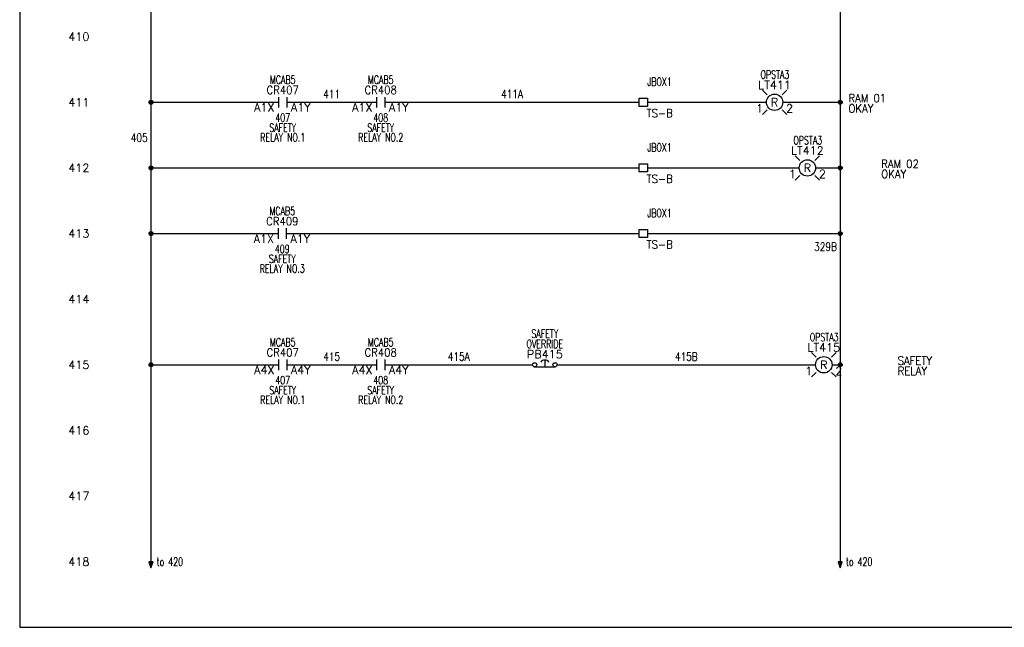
# Model space of a CAD drawing. Header units: inches. Extents: x 0 to 30, y 0 to 19.
# Tile 1 of 3: x 0 to 15, y 0 to 9.3. Entities that reach past the tile are written whole.
import ezdxf
from ezdxf.enums import TextEntityAlignment as Align

# ---------------------------------------------------------------- set-up
doc = ezdxf.new("R2010")
doc.units = ezdxf.units.IN
doc.header["$MEASUREMENT"] = 0
for name, color, linetype in [('BLK_14AWG', 252, 'Continuous'), ('DESC', 1, 'Continuous'), ('DESCCHILD', 7, 'Continuous'), ('LOC', 140, 'Continuous'), ('MISC', 30, 'Continuous'), ('RED_18AWG', 1, 'Continuous'), ('SYMS', 7, 'Continuous'), ('TAGS', 30, 'Continuous'), ('TERMS', 6, 'Continuous'), ('WHT_16AWG', 7, 'Continuous'), ('WIRENO', 3, 'Continuous'), ('XREF', 7, 'Continuous'), ('XREFCHILD', 7, 'Continuous')]:
    doc.layers.add(name, color=color, linetype=linetype)
doc.layers.add('Viewports', color=3, linetype='Continuous', plot=False)
doc.styles.add('WD', font='romans.shx')

# ---------------------------------------------------------------- blocks, each defined once
blk = doc.blocks.new('WDDOT')
for radius in [0.03, 0.0187, 0.00929]:
    blk.add_circle((0, 0), radius)
blk = doc.blocks.new('HA1S4')
for points in [[(0, 0), (-0.031, 0), (0, -0.094), (0.031, 0), (0, 0)], [(0.016, -0.011), (-0.016, -0.011), (0, -0.058), (0.016, -0.011)]]:
    blk.add_lwpolyline(points)
at = {"style": 'WD', "width": 0.7}
for tag, p in [('DESC1', (0.088, 0.113)), ('XREF', (0.088, -0.062))]:
    blk.add_attdef(tag, p, '', height=0.125, dxfattribs=at)
at = {"style": 'WD', "flags": 1}
for tag, p in [('X2TERM01', (0, 0)), ('SIGCODE', (0.035, -0.083))]:
    blk.add_attdef(tag, p, '', height=0.01, dxfattribs=at)
at = {"style": 'WD', "width": 0.8, "flags": 8}
blk.add_attdef('WIRENO', text='', height=0.125, dxfattribs=at).set_placement((0, -0.259), align=Align.CENTER)
blk = doc.blocks.new('HT0W01')
for p, q in [((-0.062, 0.062), (0.062, 0.062)), ((-0.062, -0.062), (-0.062, 0.062)), ((0.062, 0.062), (0.062, -0.062)), ((0.062, -0.062), (-0.062, -0.062))]:
    blk.add_line(p, q)
at = {"style": 'WD'}
for tag, p, width in [('INST', (0.062, 0.42), 0.7), ('LOC', (0.062, 0.25), 0.7), ('DESC1', (0.05, -0.385), 0.8)]:
    blk.add_attdef(tag, p, '', height=0.125, dxfattribs=dict(at, width=width))
at = {"linetype": 'Continuous', "style": 'WD', "width": 0.8, "flags": 8}
blk.add_attdef('WIRENO', text='', height=0.125, dxfattribs=at).set_placement((0, 0.094), align=Align.CENTER)
at = {"style": 'WD', "flags": 1}
for tag, p, height in [('X4TERM01', (-0.062, 0), 0.0125), ('X4TERMDESC01', (-0.055, -0.023), 0.025), ('X2TERMDESC01', (-0.006, 0.029), 0.025), ('X2TERM01', (0, 0.062), 0.0125), ('STRIPSEQ', (0, 0), 0.00125), ('X1TERMDESC01', (0.039, 0.007), 0.025), ('X1TERM01', (0.062, 0), 0.0125), ('LINKTERM', (0, -0.002), 0.00125), ('X8TERM01', (0, -0.062), 0.0125), ('X8TERMDESC01', (0, -0.054), 0.025)]:
    blk.add_attdef(tag, p, '', height=height, dxfattribs=at)
at = {"linetype": 'Continuous', "style": 'WD'}
for tag, p, height, width, flags in [('TAGSTRIP', (0.05, -0.229), 0.125, 0.9, 8), ('CAT', (0.213, -0.406), 0.109, 0.8, 1), ('DESC2', (0.05, -0.541), 0.125, 0.8, 8), ('DESC3', (0.05, -0.698), 0.125, 0.8, 8)]:
    blk.add_attdef(tag, p, '', height=height, dxfattribs=dict(at, width=width, flags=flags))
at = {"linetype": 'Continuous', "style": 'WD', "width": 0.8, "flags": 1}
blk.add_attdef('MFG', text='', height=0.109, dxfattribs=at).set_placement((0.088, -0.406), align=Align.RIGHT)
at = {"style": 'WD', "width": 0.7, "flags": 1}
blk.add_attdef('ASSYCODE', (0.062, -0.281), '', height=0.01, dxfattribs=at)
blk = doc.blocks.new('HLT1R')
for p, q in [((-0.115, 0.115), (-0.186, 0.186)), ((0.115, 0.115), (0.186, 0.186)), ((-0.115, -0.115), (-0.186, -0.186)), ((0.115, -0.115), (0.186, -0.186))]:
    blk.add_line(p, q)
blk.add_circle((0, 0), 0.125)
at = {"style": 'WD', "width": 0.7}
for tag, p in [('INST', (0.006, 0.528)), ('LOC', (0.006, 0.359))]:
    blk.add_attdef(tag, text='', height=0.125, dxfattribs=at).set_placement(p, align=Align.CENTER)
at = {"style": 'WD'}
blk.add_attdef('TAG1', text='', height=0.125, dxfattribs=at).set_placement((0, 0.202), align=Align.CENTER)
at = {"style": 'WD', "flags": 9}
blk.add_attdef('FAMILY', text='', height=0.01, dxfattribs=at).set_placement((-0.005, 0.161), align=Align.CENTER)
at = {"style": 'WD'}
blk.add_attdef('COLOR', text='', height=0.125, dxfattribs=at).set_placement((0, 0), align=Align.MIDDLE)
at = {"style": 'WD', "flags": 1}
for tag, p in [('X4TERM01', (-0.125, 0)), ('X1TERM02', (0.125, 0))]:
    blk.add_attdef(tag, p, '', height=0.0125, dxfattribs=at)
at = {"linetype": 'Continuous', "style": 'WD', "flags": 9}
blk.add_attdef('ASSYCODE', text='', height=0.01, dxfattribs=at).set_placement((-0.003, 0.098), align=Align.CENTER)
at = {"linetype": 'Continuous', "style": 'WD', "flags": 1}
for tag, p in [('MFG', (0, 0.121)), ('CAT', (0, 0.14))]:
    blk.add_attdef(tag, text='', height=0.01, dxfattribs=at).set_placement(p, align=Align.MIDDLE)
at = {"style": 'WD'}
for tag, p, width in [('DESC1', (1.125, 0), 0.9), ('WDTAGALT', (1.125, -0.312), 0.7)]:
    blk.add_attdef(tag, p, '', height=0.125, dxfattribs=dict(at, width=width))
at = {"linetype": 'Continuous', "style": 'WD', "flags": 8}
blk.add_attdef('TERM01', text='', height=0.125, dxfattribs=at).set_placement((-0.175, -0.031), align=Align.TOP_RIGHT)
blk.add_attdef('TERM02', text='', height=0.125, dxfattribs=at).set_placement((0.175, -0.031), align=Align.TOP_LEFT)
at = {"style": 'WD', "width": 0.9}
blk.add_attdef('DESC2', text='', height=0.125, dxfattribs=at).set_placement((1.125, -0.031), align=Align.TOP_LEFT)
blk = doc.blocks.new('HCR21')
at = {"linetype": 'Continuous'}
for p, q in [((-0.062, 0.08), (-0.062, -0.08)), ((0.062, 0.08), (0.062, -0.08))]:
    blk.add_line(p, q, dxfattribs=at)
at = {"style": 'WD'}
for tag, width, p in [('INST', 0.7, (0, 0.451)), ('LOC', 0.7, (0, 0.281)), ('TAG2', 0.9, (0, 0.125)), ('XREF', 0.7, (0, -0.297)), ('DESC1', 0.7, (0, -0.449)), ('DESC2', 0.7, (0, -0.597)), ('DESC3', 0.7, (0, -0.744))]:
    blk.add_attdef(tag, text='', height=0.125, dxfattribs=dict(at, width=width)).set_placement(p, align=Align.CENTER)
for tag, p, height, flags in [('X4TERM01', (-0.062, 0), 0.0125, 1), ('X1TERM02', (0.062, 0), 0.0125, 1), ('CONTACT', (0.097, 0.036), 0.01, 1), ('FAMILY', (0.097, 0.053), 0.01, 9)]:
    blk.add_attdef(tag, p, '', height=height, dxfattribs=dict(at, flags=flags))
for tag, p in [('X2LINK', (0, 0.125)), ('X8LINK', (0, -0.125))]:
    blk.add_attdef(tag, p, '', height=0.01, dxfattribs=at)
at = {"linetype": 'Continuous', "style": 'WD', "flags": 8}
blk.add_attdef('TERM01', text='', height=0.125, dxfattribs=at).set_placement((-0.125, -0.016), align=Align.TOP_RIGHT)
blk.add_attdef('TERM02', text='', height=0.125, dxfattribs=at).set_placement((0.125, -0.016), align=Align.TOP_LEFT)
blk = doc.blocks.new('HPB12M')
for p, q in [((0, 0.074), (0, -0.031)), ((-0.156, -0.032), (0.156, -0.032))]:
    blk.add_line(p, q)
for centre in [(-0.155, 0), (0.155, 0)]:
    blk.add_circle(centre, 0.0322)
blk.add_arc((0, -0.006), 0.0781, 36.8699, 143.1301)
at = {"style": 'WD', "width": 0.7}
for tag, p in [('INST', (0, 0.738)), ('LOC', (0, 0.568)), ('DESC1', (0, 0.412)), ('DESC2', (0, 0.255)), ('XREF', (0, -0.232))]:
    blk.add_attdef(tag, text='', height=0.125, dxfattribs=at).set_placement(p, align=Align.CENTER)
at = {"style": 'WD'}
blk.add_attdef('TAG1', text='', height=0.125, dxfattribs=at).set_placement((0, 0.099), align=Align.CENTER)
for tag, p, height, flags in [('X4TERM01', (-0.188, 0), 0.0125, 1), ('CONTACT', (0.054, 0.042), 0.01, 9), ('FAMILY', (0.054, 0.058), 0.01, 9), ('X1TERM02', (0.188, 0), 0.0125, 1)]:
    blk.add_attdef(tag, p, '', height=height, dxfattribs=dict(at, flags=flags))
for tag, p in [('X2LINK', (0, 0.125)), ('X8LINK', (0, -0.094))]:
    blk.add_attdef(tag, p, '', height=0.01, dxfattribs=at)
at = {"linetype": 'Continuous', "style": 'WD', "flags": 9}
for tag, p in [('MFG', (0.076, 0)), ('CAT', (0.076, 0.017)), ('ASSYCODE', (0.076, -0.017))]:
    blk.add_attdef(tag, text='', height=0.01, dxfattribs=at).set_placement(p, align=Align.CENTER)
at = {"linetype": 'Continuous', "style": 'WD', "flags": 8}
blk.add_attdef('TERM01', text='', height=0.125, dxfattribs=at).set_placement((-0.25, -0.016), align=Align.TOP_RIGHT)
blk.add_attdef('TERM02', text='', height=0.125, dxfattribs=at).set_placement((0.25, -0.016), align=Align.TOP_LEFT)
blk = doc.blocks.new('WD_WNH')
at = {"linetype": 'Continuous', "style": 'WD', "width": 0.8}
blk.add_attdef('WIRENO', text='', height=0.125, dxfattribs=at).set_placement((0, 0.062), align=Align.CENTER)
at = {"style": 'WD', "flags": 1}
for tag, p in [('W01USER', (0, 0.078)), ('W02USER', (0, 0.07)), ('W03USER', (0, 0.062)), ('W04USER', (0, 0.055)), ('W05USER', (0, 0.047)), ('W06USER', (0, 0.039)), ('W07USER', (0, 0.031)), ('W08USER', (0, 0.023)), ('W09USER', (0, 0.016)), ('W10USER', (0, 0.008))]:
    blk.add_attdef(tag, text='', height=0.005, dxfattribs=at).set_placement(p, align=Align.CENTER)
blk = doc.blocks.new('WD_WNV')
at = {"linetype": 'Continuous', "style": 'WD', "width": 0.8}
blk.add_attdef('WIRENO', text='', height=0.125, dxfattribs=at).set_placement((-0.05, 0), align=Align.MIDDLE_RIGHT)
at = {"style": 'WD', "flags": 1}
for tag, p in [('W01USER', (-0.062, 0.094)), ('W02USER', (-0.062, 0.086)), ('W03USER', (-0.062, 0.078)), ('W04USER', (-0.062, 0.07)), ('W05USER', (-0.062, 0.062)), ('W06USER', (-0.062, 0.055)), ('W07USER', (-0.062, 0.047)), ('W08USER', (-0.062, 0.039)), ('W09USER', (-0.062, 0.031)), ('W10USER', (-0.062, 0.023))]:
    blk.add_attdef(tag, text='', height=0.005, dxfattribs=at).set_placement(p, align=Align.CENTER)

msp = doc.modelspace()

# ---------------------------------------------------------------- linework, layer by layer
at = {"layer": 'BLK_14AWG'}
for p, q in [((2, 13.938), (2, 1)), ((2, 8), (3.945, 8)), ((2, 7), (9.438, 7)), ((2, 6), (3.938, 6)), ((2, 4), (3.945, 4))]:
    msp.add_line(p, q, dxfattribs=at)
at = {"layer": 'RED_18AWG'}
for p, q in [((4.069, 8), (5.438, 8)), ((5.562, 8), (9.438, 8)), ((9.562, 8), (11.375, 8)), ((9.562, 7), (11.875, 7)), ((4.062, 6), (9.438, 6)), ((9.562, 6), (12.5, 6)), ((4.069, 4), (5.438, 4)), ((5.562, 4), (7.812, 4)), ((8.188, 4), (12.125, 4))]:
    msp.add_line(p, q, dxfattribs=at)
at = {"layer": 'Viewports'}
msp.add_lwpolyline([(0, 0), (30, 0), (30, 19.02), (0, 19.02)], close=True, dxfattribs=at)
at = {"layer": 'WHT_16AWG'}
for p, q in [((12.5, 17), (12.5, 1)), ((11.625, 8), (12.5, 8)), ((12.125, 7), (12.5, 7)), ((12.375, 4), (12.5, 4))]:
    msp.add_line(p, q, dxfattribs=at)

# ---------------------------------------------------------------- block references
at = {"layer": 'SYMS'}
ref = msp.add_blockref('HCR21', (4.007, 8), dxfattribs=at)
ref.add_attrib('LOC', 'MCAB5', dxfattribs={"layer": 'LOC', "height": 0.125, "style": 'WD', "width": 0.7}).set_placement((4.007, 8.281), align=Align.CENTER)
ref.add_attrib('TERM02', 'A1Y', dxfattribs={"layer": 'TERMS', "linetype": 'Continuous', "height": 0.125, "style": 'WD', "flags": 8}).set_placement((4.132, 7.984), align=Align.TOP_LEFT)
ref.add_attrib('TERM01', 'A1X', dxfattribs={"layer": 'TERMS', "linetype": 'Continuous', "height": 0.125, "style": 'WD', "flags": 8}).set_placement((3.882, 7.984), align=Align.TOP_RIGHT)
ref.add_attrib('XREF', '407', dxfattribs={"layer": 'XREFCHILD', "height": 0.125, "style": 'WD', "width": 0.7}).set_placement((4.007, 7.703), align=Align.CENTER)
ref.add_attrib('DESC2', 'RELAY NO.1', dxfattribs={"layer": 'DESCCHILD', "height": 0.125, "style": 'WD', "width": 0.7}).set_placement((4.007, 7.403), align=Align.CENTER)
ref.add_attrib('DESC1', 'SAFETY', dxfattribs={"layer": 'DESCCHILD', "height": 0.125, "style": 'WD', "width": 0.7}).set_placement((4.007, 7.551), align=Align.CENTER)
ref.add_attrib('TAG2', 'CR407', dxfattribs={"layer": 'TAGS', "height": 0.125, "style": 'WD', "width": 0.9}).set_placement((4.007, 8.125), align=Align.CENTER)
ref = msp.add_blockref('HCR21', (5.5, 8), dxfattribs=at)
ref.add_attrib('LOC', 'MCAB5', dxfattribs={"layer": 'LOC', "height": 0.125, "style": 'WD', "width": 0.7}).set_placement((5.5, 8.281), align=Align.CENTER)
ref.add_attrib('TERM02', 'A1Y', dxfattribs={"layer": 'TERMS', "linetype": 'Continuous', "height": 0.125, "style": 'WD', "flags": 8}).set_placement((5.625, 7.984), align=Align.TOP_LEFT)
ref.add_attrib('TERM01', 'A1X', dxfattribs={"layer": 'TERMS', "linetype": 'Continuous', "height": 0.125, "style": 'WD', "flags": 8}).set_placement((5.375, 7.984), align=Align.TOP_RIGHT)
ref.add_attrib('XREF', '408', dxfattribs={"layer": 'XREFCHILD', "height": 0.125, "style": 'WD', "width": 0.7}).set_placement((5.5, 7.703), align=Align.CENTER)
ref.add_attrib('DESC2', 'RELAY NO.2', dxfattribs={"layer": 'DESCCHILD', "height": 0.125, "style": 'WD', "width": 0.7}).set_placement((5.5, 7.403), align=Align.CENTER)
ref.add_attrib('DESC1', 'SAFETY', dxfattribs={"layer": 'DESCCHILD', "height": 0.125, "style": 'WD', "width": 0.7}).set_placement((5.5, 7.551), align=Align.CENTER)
ref.add_attrib('TAG2', 'CR408', dxfattribs={"layer": 'TAGS', "height": 0.125, "style": 'WD', "width": 0.9}).set_placement((5.5, 8.125), align=Align.CENTER)
ref = msp.add_blockref('HLT1R', (11.5, 8), dxfattribs=at)
ref.add_attrib('LOC', 'OPSTA3', dxfattribs={"layer": 'LOC', "height": 0.125, "style": 'WD', "width": 0.7}).set_placement((11.506, 8.359), align=Align.CENTER)
ref.add_attrib('DESC2', 'OKAY', dxfattribs={"layer": 'DESC', "height": 0.125, "style": 'WD', "width": 0.9}).set_placement((12.625, 7.969), align=Align.TOP_LEFT)
ref.add_attrib('DESC1', 'RAM 01', (12.625, 8), dxfattribs={"layer": 'DESC', "height": 0.125, "style": 'WD', "width": 0.9})
ref.add_attrib('TERM02', '2', dxfattribs={"layer": 'TERMS', "linetype": 'Continuous', "height": 0.125, "style": 'WD', "flags": 8}).set_placement((11.675, 7.969), align=Align.TOP_LEFT)
ref.add_attrib('TERM01', '1', dxfattribs={"layer": 'TERMS', "linetype": 'Continuous', "height": 0.125, "style": 'WD', "flags": 8}).set_placement((11.325, 7.969), align=Align.TOP_RIGHT)
ref.add_attrib('TAG1', 'LT411', dxfattribs={"layer": 'TAGS', "height": 0.125, "style": 'WD'}).set_placement((11.5, 8.202), align=Align.CENTER)
ref.add_attrib('COLOR', 'R', dxfattribs={"layer": 'MISC', "height": 0.125, "style": 'WD'}).set_placement((11.5, 8), align=Align.MIDDLE)
ref = msp.add_blockref('HT0W01', (9.5, 8), dxfattribs=at)
ref.add_attrib('LOC', 'JBOX1', (9.562, 8.25), dxfattribs={"layer": 'LOC', "height": 0.125, "style": 'WD', "width": 0.7})
ref.add_attrib('TAGSTRIP', 'TS-B', (9.55, 7.771), dxfattribs={"layer": 'TAGS', "linetype": 'Continuous', "height": 0.125, "style": 'WD', "width": 0.9, "flags": 8})
for p in [(2, 8), (12.5, 8), (2, 7), (12.5, 7), (2, 6), (12.5, 6), (2, 4), (12.5, 4)]:
    msp.add_blockref('WDDOT', p, dxfattribs=at)
ref = msp.add_blockref('HT0W01', (9.5, 7), dxfattribs=at)
ref.add_attrib('LOC', 'JBOX1', (9.562, 7.25), dxfattribs={"layer": 'LOC', "height": 0.125, "style": 'WD', "width": 0.7})
ref.add_attrib('TAGSTRIP', 'TS-B', (9.55, 6.771), dxfattribs={"layer": 'TAGS', "linetype": 'Continuous', "height": 0.125, "style": 'WD', "width": 0.9, "flags": 8})
ref = msp.add_blockref('HLT1R', (12, 7), dxfattribs=at)
ref.add_attrib('LOC', 'OPSTA3', dxfattribs={"layer": 'LOC', "height": 0.125, "style": 'WD', "width": 0.7}).set_placement((12.006, 7.359), align=Align.CENTER)
ref.add_attrib('DESC2', 'OKAY', dxfattribs={"layer": 'DESC', "height": 0.125, "style": 'WD', "width": 0.9}).set_placement((13.125, 6.969), align=Align.TOP_LEFT)
ref.add_attrib('DESC1', 'RAM 02', (13.125, 7), dxfattribs={"layer": 'DESC', "height": 0.125, "style": 'WD', "width": 0.9})
ref.add_attrib('TERM02', '2', dxfattribs={"layer": 'TERMS', "linetype": 'Continuous', "height": 0.125, "style": 'WD', "flags": 8}).set_placement((12.175, 6.969), align=Align.TOP_LEFT)
ref.add_attrib('TERM01', '1', dxfattribs={"layer": 'TERMS', "linetype": 'Continuous', "height": 0.125, "style": 'WD', "flags": 8}).set_placement((11.825, 6.969), align=Align.TOP_RIGHT)
ref.add_attrib('TAG1', 'LT412', dxfattribs={"layer": 'TAGS', "height": 0.125, "style": 'WD'}).set_placement((12, 7.202), align=Align.CENTER)
ref.add_attrib('COLOR', 'R', dxfattribs={"layer": 'MISC', "height": 0.125, "style": 'WD'}).set_placement((12, 7), align=Align.MIDDLE)
ref = msp.add_blockref('HCR21', (4, 6), dxfattribs=at)
ref.add_attrib('LOC', 'MCAB5', dxfattribs={"layer": 'LOC', "height": 0.125, "style": 'WD', "width": 0.7}).set_placement((4, 6.281), align=Align.CENTER)
ref.add_attrib('TERM02', 'A1Y', dxfattribs={"layer": 'TERMS', "linetype": 'Continuous', "height": 0.125, "style": 'WD', "flags": 8}).set_placement((4.125, 5.984), align=Align.TOP_LEFT)
ref.add_attrib('TERM01', 'A1X', dxfattribs={"layer": 'TERMS', "linetype": 'Continuous', "height": 0.125, "style": 'WD', "flags": 8}).set_placement((3.875, 5.984), align=Align.TOP_RIGHT)
ref.add_attrib('XREF', '409', dxfattribs={"layer": 'XREFCHILD', "height": 0.125, "style": 'WD', "width": 0.7}).set_placement((4, 5.703), align=Align.CENTER)
ref.add_attrib('DESC2', 'RELAY NO.3', dxfattribs={"layer": 'DESCCHILD', "height": 0.125, "style": 'WD', "width": 0.7}).set_placement((4, 5.403), align=Align.CENTER)
ref.add_attrib('DESC1', 'SAFETY', dxfattribs={"layer": 'DESCCHILD', "height": 0.125, "style": 'WD', "width": 0.7}).set_placement((4, 5.551), align=Align.CENTER)
ref.add_attrib('TAG2', 'CR409', dxfattribs={"layer": 'TAGS', "height": 0.125, "style": 'WD', "width": 0.9}).set_placement((4, 6.125), align=Align.CENTER)
ref = msp.add_blockref('HT0W01', (9.5, 6), dxfattribs=at)
ref.add_attrib('LOC', 'JBOX1', (9.562, 6.25), dxfattribs={"layer": 'LOC', "height": 0.125, "style": 'WD', "width": 0.7})
ref.add_attrib('TAGSTRIP', 'TS-B', (9.55, 5.771), dxfattribs={"layer": 'TAGS', "linetype": 'Continuous', "height": 0.125, "style": 'WD', "width": 0.9, "flags": 8})
ref = msp.add_blockref('HPB12M', (8, 4), dxfattribs=at)
ref.add_attrib('DESC2', 'OVERRIDE', dxfattribs={"layer": 'DESC', "height": 0.125, "style": 'WD', "width": 0.7}).set_placement((8, 4.255), align=Align.CENTER)
ref.add_attrib('DESC1', 'SAFETY', dxfattribs={"layer": 'DESC', "height": 0.125, "style": 'WD', "width": 0.7}).set_placement((8, 4.412), align=Align.CENTER)
ref.add_attrib('TAG1', 'PB415', dxfattribs={"layer": 'TAGS', "height": 0.125, "style": 'WD'}).set_placement((8, 4.099), align=Align.CENTER)
ref = msp.add_blockref('HCR21', (4.007, 4), dxfattribs=at)
ref.add_attrib('LOC', 'MCAB5', dxfattribs={"layer": 'LOC', "height": 0.125, "style": 'WD', "width": 0.7}).set_placement((4.007, 4.281), align=Align.CENTER)
ref.add_attrib('TERM02', 'A4Y', dxfattribs={"layer": 'TERMS', "linetype": 'Continuous', "height": 0.125, "style": 'WD', "flags": 8}).set_placement((4.132, 3.984), align=Align.TOP_LEFT)
ref.add_attrib('TERM01', 'A4X', dxfattribs={"layer": 'TERMS', "linetype": 'Continuous', "height": 0.125, "style": 'WD', "flags": 8}).set_placement((3.882, 3.984), align=Align.TOP_RIGHT)
ref.add_attrib('XREF', '407', dxfattribs={"layer": 'XREFCHILD', "height": 0.125, "style": 'WD', "width": 0.7}).set_placement((4.007, 3.703), align=Align.CENTER)
ref.add_attrib('DESC2', 'RELAY NO.1', dxfattribs={"layer": 'DESCCHILD', "height": 0.125, "style": 'WD', "width": 0.7}).set_placement((4.007, 3.403), align=Align.CENTER)
ref.add_attrib('DESC1', 'SAFETY', dxfattribs={"layer": 'DESCCHILD', "height": 0.125, "style": 'WD', "width": 0.7}).set_placement((4.007, 3.551), align=Align.CENTER)
ref.add_attrib('TAG2', 'CR407', dxfattribs={"layer": 'TAGS', "height": 0.125, "style": 'WD', "width": 0.9}).set_placement((4.007, 4.125), align=Align.CENTER)
ref = msp.add_blockref('HCR21', (5.5, 4), dxfattribs=at)
ref.add_attrib('LOC', 'MCAB5', dxfattribs={"layer": 'LOC', "height": 0.125, "style": 'WD', "width": 0.7}).set_placement((5.5, 4.281), align=Align.CENTER)
ref.add_attrib('TERM02', 'A4Y', dxfattribs={"layer": 'TERMS', "linetype": 'Continuous', "height": 0.125, "style": 'WD', "flags": 8}).set_placement((5.625, 3.984), align=Align.TOP_LEFT)
ref.add_attrib('TERM01', 'A4X', dxfattribs={"layer": 'TERMS', "linetype": 'Continuous', "height": 0.125, "style": 'WD', "flags": 8}).set_placement((5.375, 3.984), align=Align.TOP_RIGHT)
ref.add_attrib('XREF', '408', dxfattribs={"layer": 'XREFCHILD', "height": 0.125, "style": 'WD', "width": 0.7}).set_placement((5.5, 3.703), align=Align.CENTER)
ref.add_attrib('DESC2', 'RELAY NO.2', dxfattribs={"layer": 'DESCCHILD', "height": 0.125, "style": 'WD', "width": 0.7}).set_placement((5.5, 3.403), align=Align.CENTER)
ref.add_attrib('DESC1', 'SAFETY', dxfattribs={"layer": 'DESCCHILD', "height": 0.125, "style": 'WD', "width": 0.7}).set_placement((5.5, 3.551), align=Align.CENTER)
ref.add_attrib('TAG2', 'CR408', dxfattribs={"layer": 'TAGS', "height": 0.125, "style": 'WD', "width": 0.9}).set_placement((5.5, 4.125), align=Align.CENTER)
ref = msp.add_blockref('HLT1R', (12.25, 4), dxfattribs=at)
ref.add_attrib('LOC', 'OPSTA3', dxfattribs={"layer": 'LOC', "height": 0.125, "style": 'WD', "width": 0.7}).set_placement((12.256, 4.359), align=Align.CENTER)
ref.add_attrib('DESC2', 'RELAY', dxfattribs={"layer": 'DESC', "height": 0.125, "style": 'WD', "width": 0.9}).set_placement((13.375, 3.969), align=Align.TOP_LEFT)
ref.add_attrib('DESC1', 'SAFETY', (13.375, 4), dxfattribs={"layer": 'DESC', "height": 0.125, "style": 'WD', "width": 0.9})
ref.add_attrib('TERM02', '2', dxfattribs={"layer": 'TERMS', "linetype": 'Continuous', "height": 0.125, "style": 'WD', "flags": 8}).set_placement((12.425, 3.969), align=Align.TOP_LEFT)
ref.add_attrib('TERM01', '1', dxfattribs={"layer": 'TERMS', "linetype": 'Continuous', "height": 0.125, "style": 'WD', "flags": 8}).set_placement((12.075, 3.969), align=Align.TOP_RIGHT)
ref.add_attrib('TAG1', 'LT415', dxfattribs={"layer": 'TAGS', "height": 0.125, "style": 'WD'}).set_placement((12.25, 4.202), align=Align.CENTER)
ref.add_attrib('COLOR', 'R', dxfattribs={"layer": 'MISC', "height": 0.125, "style": 'WD'}).set_placement((12.25, 4), align=Align.MIDDLE)
ref = msp.add_blockref('HA1S4', (2, 1), dxfattribs=at)
ref.add_attrib('XREF', 'to 420', (2.087, 0.938), dxfattribs={"layer": 'XREF', "height": 0.125, "style": 'WD', "width": 0.7})
ref = msp.add_blockref('HA1S4', (12.5, 1), dxfattribs=at)
ref.add_attrib('XREF', 'to 420', (12.588, 0.938), dxfattribs={"layer": 'XREF', "height": 0.125, "style": 'WD', "width": 0.7})
at = {"layer": 'WIRENO'}
ref = msp.add_blockref('WD_WNH', (4.753, 8), dxfattribs=at)
ref.add_attrib('WIRENO', '411', dxfattribs={"linetype": 'Continuous', "height": 0.125, "style": 'WD', "width": 0.8}).set_placement((4.753, 8.062), align=Align.CENTER)
ref = msp.add_blockref('WD_WNH', (7.5, 8), dxfattribs=at)
ref.add_attrib('WIRENO', '411A', dxfattribs={"linetype": 'Continuous', "height": 0.125, "style": 'WD', "width": 0.8}).set_placement((7.5, 8.062), align=Align.CENTER)
ref = msp.add_blockref('WD_WNV', (2, 7.461), dxfattribs=at)
ref.add_attrib('WIRENO', '405', dxfattribs={"linetype": 'Continuous', "height": 0.125, "style": 'WD', "width": 0.8}).set_placement((1.95, 7.461), align=Align.MIDDLE_RIGHT)
ref = msp.add_blockref('WD_WNV', (12.5, 5.8), dxfattribs=at)
ref.add_attrib('WIRENO', '329B', dxfattribs={"linetype": 'Continuous', "height": 0.125, "style": 'WD', "width": 0.8}).set_placement((12.45, 5.8), align=Align.MIDDLE_RIGHT)
ref = msp.add_blockref('WD_WNH', (4.753, 4), dxfattribs=at)
ref.add_attrib('WIRENO', '415', dxfattribs={"linetype": 'Continuous', "height": 0.125, "style": 'WD', "width": 0.8}).set_placement((4.753, 4.062), align=Align.CENTER)
ref = msp.add_blockref('WD_WNH', (6.688, 4), dxfattribs=at)
ref.add_attrib('WIRENO', '415A', dxfattribs={"linetype": 'Continuous', "height": 0.125, "style": 'WD', "width": 0.8}).set_placement((6.688, 4.062), align=Align.CENTER)
ref = msp.add_blockref('WD_WNH', (10.156, 4), dxfattribs=at)
ref.add_attrib('WIRENO', '415B', dxfattribs={"linetype": 'Continuous', "height": 0.125, "style": 'WD', "width": 0.8}).set_placement((10.156, 4.062), align=Align.CENTER)

# ---------------------------------------------------------------- texts
at = {"layer": 'MISC', "style": 'WD'}
for s, p in [('410', (1.062, 9)), ('411', (1.062, 8)), ('412', (1.062, 7)), ('413', (1.062, 6)), ('414', (1.062, 5)), ('415', (1.062, 4)), ('416', (1.062, 3)), ('417', (1.062, 2)), ('418', (1.062, 1))]:
    msp.add_text(s, height=0.125, dxfattribs=at).set_placement(p, align=Align.MIDDLE_RIGHT)

doc.saveas('drawing.dxf')
